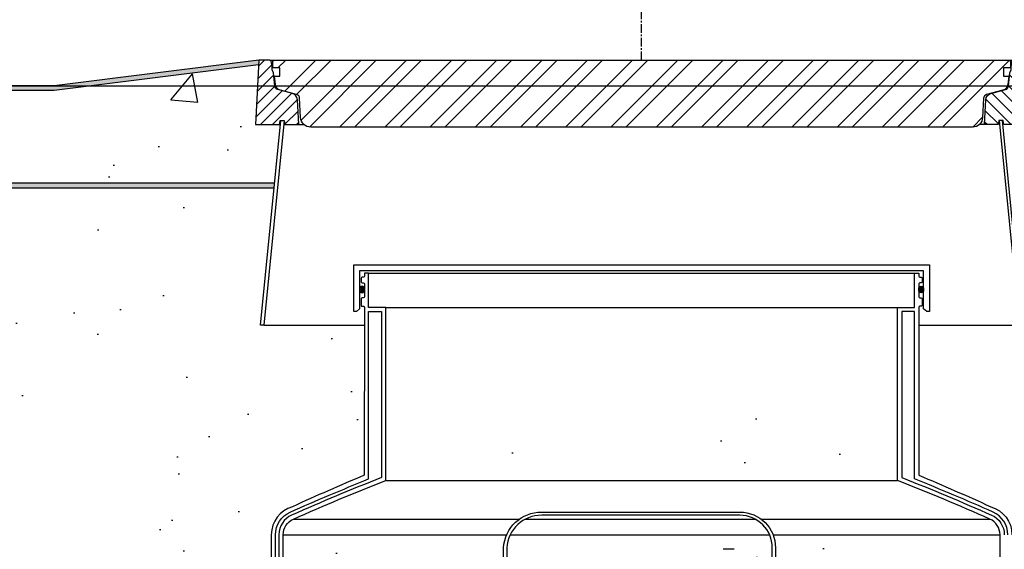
# Model space of a CAD drawing. Extents: x -169 to 6736, y -208 to 3022.
# Tile 113 of 256: x 1534 to 1592, y 393 to 424. Entities that reach past the tile are written whole.
import ezdxf

# ---------------------------------------------------------------- set-up
doc = ezdxf.new("R2010")
doc.units = 0
doc.header["$MEASUREMENT"] = 0
doc.header["$PDSIZE"] = 1
doc.linetypes.add('CENTER1', pattern=[0.6625, 0.5, -0.075, 0.0125, -0.075])
doc.layers.get('DEFPOINTS').update_dxf_attribs({"linetype": 'CONTINUOUS'})
for name, color, linetype in [('CENTERLINE', 3, 'CENTER1'), ('CONCRETE-HATCH', 2, 'CONTINUOUS'), ('DIM', 3, 'CONTINUOUS'), ('FREEZE-LINES', 8, 'CONTINUOUS'), ('FRP-SUMP', 2, 'CONTINUOUS'), ('PEAGRAVEL-HATCH', 3, 'CONTINUOUS'), ('PROBE', 2, 'CONTINUOUS'), ('SUB-PUMP', 4, 'CONTINUOUS'), ('TANK-MANHOLE-40', 2, 'CONTINUOUS'), ('TANK-MANHOLE-COVER-40', 2, 'CONTINUOUS'), ('TANK-MANHOLE-COVER-HATCH-40', 252, 'CONTINUOUS'), ('TANK-MANHOLE-HATCH-40', 7, 'CONTINUOUS'), ('TANK-SLAB', 6, 'CONTINUOUS')]:
    doc.layers.add(name, color=color, linetype=linetype)
doc.styles.add('SIMPLEX', font='simplex')
doc.dimstyles.new('DIM64', dxfattribs={"dimscale": 64, "dimtxt": 0.09375, "dimasz": 0.09375, "dimexe": 0.0625, "dimexo": 0.0625, "dimgap": 0.046875, "dimtad": 1, "dimdec": 4, "dimzin": 3, "dimdsep": 46, "dimlunit": 4, "dimtxsty": 'SIMPLEX', "dimcen": 0, "dimclrd": 256, "dimclre": 256, "dimclrt": 256, "dimadec": 0, "dimazin": 0, "dimtfac": 1, "dimtdec": 4, "dimtmove": 0, "dimatfit": 3, "dimfxl": 1, "dimfrac": 2, "dimtolj": 1, "dimtzin": 0, "dimarcsym": 0})

# ---------------------------------------------------------------- blocks, each defined once
blk = doc.blocks.new('*D17')
at = {"layer": 'DEFPOINTS', "color": 0, "transparency": 16777216}
for p in [(1422.429, 414.289), (2052.154, 410.007), (1422.429, 136.516)]:
    blk.add_point(p, dxfattribs=at)
at = {"layer": 'DIM', "lineweight": -2, "transparency": 16777216}
for p, q in [((1422.429, 410.289), (1422.429, 132.516)), ((2052.154, 406.007), (2052.154, 132.516)), ((2046.154, 136.516), (1428.429, 136.516))]:
    blk.add_line(p, q, dxfattribs=at)
at = {"layer": 'DIM', "transparency": 16777216}
for points in [[(1428.429, 137.516), (1428.429, 135.516), (1422.429, 136.516)], [(2046.154, 137.516), (2046.154, 135.516), (2052.154, 136.516)]]:
    blk.add_solid(points, dxfattribs=at)
at = {"layer": 'DIM', "transparency": 16777216, "insert": (1737.291, 144.087), "char_height": 6, "attachment_point": 5, "style": 'SIMPLEX'}
blk.add_mtext('\\A1;52\'-5 3/4" (F.V. TANK SLAB)', dxfattribs=at)

msp = doc.modelspace()

# ---------------------------------------------------------------- hatches: boundary and pattern name
at = {"layer": 'CONCRETE-HATCH'}
h = msp.add_hatch(dxfattribs=at)
h.set_pattern_fill('AR-CONC', color=256, scale=2.67, style=0)
h.set_pattern_definition([(50, (1378.09, 394.07), (19.1508, -1.6755), [2.0025, -22.0275]), (355, (1378.09, 394.07), (-3.7047, 20.0835), [1.602, -17.622]), (100.451, (1379.686, 393.93), (15.4462, 18.408), [1.7019, -18.7205]), (46.184, (1378.09, 399.41), (28.4953, -4.4194), [3.0038, -33.0412]), (96.636, (1380.465, 399.042), (24.9555, 26.009), [2.553, -28.0807]), (351.184, (1378.09, 399.41), (24.9555, 26.009), [2.403, -26.433]), (21, (1380.76, 398.075), (15.9374, -10.7499), [2.0025, -22.0275]), (326, (1380.76, 398.075), (6.4965, 19.3615), [1.602, -17.622]), (71.451, (1382.088, 397.179), (22.434, 8.6116), [1.7019, -18.7205]), (37.5, (1378.09, 394.07), (0.32467, 8.88827), [0, -17.4084, 0, -17.889, 0, -17.68875]), (7.5, (1378.09, 394.07), (7.02396, 10.5308), [0, -10.1994, 0, -17.0079, 0, -6.74175]), (327.5, (1372.136, 394.07), (14.25306, -0.60222), [0, -6.675, 0, -20.826, 0, -27.6345]), (317.5, (1369.466, 394.07), (15.5711, 2.6728), [0, -8.6775, 0, -13.8306, 0, -19.6245])])
h.paths.add_polyline_path([(1549.51321, 417.96405), (1549.47372, 417.96405), (1549.43207, 417.72783), (1548.0158, 417.72783), (1548.19892, 421.22205), (1536.23139, 419.72611), (1483.63006, 419.72611), (1462.41252, 420.72205), (1462.59565, 417.22783), (1461.11193, 417.22783), (1460.89766, 406.06686), (1459.14455, 406.06986), (1456.39769, 406.06986), (1456.39769, 394.06986), (1465.61939, 394.06986), (1465.61939, 415.39791), (1466.46314, 415.39791), (1466.46314, 414.28861), (1549.14913, 414.28861)])
h = msp.add_hatch(dxfattribs=at)
h.set_pattern_fill('AR-CONC', color=256, scale=2.67, style=0)
h.set_pattern_definition([(50, (1500.239, 414.289), (19.1508, -1.6755), [2.0025, -22.0275]), (355, (1500.239, 414.289), (-3.7047, 20.0835), [1.602, -17.622]), (100.451, (1501.835, 414.149), (15.4462, 18.408), [1.702, -18.7205]), (46.184, (1500.239, 419.629), (28.4953, -4.4194), [3.004, -33.041]), (96.636, (1502.613, 419.26), (24.9555, 26.009), [2.553, -28.081]), (351.184, (1500.24, 419.63), (24.9555, 26.009), [2.403, -26.433]), (21, (1502.909, 418.294), (15.9374, -10.75), [2.0025, -22.0275]), (326, (1502.909, 418.294), (6.4965, 19.3615), [1.602, -17.622]), (71.451, (1504.237, 417.398), (22.434, 8.6116), [1.702, -18.7205]), (37.5, (1500.239, 414.2886), (0.32467, 8.88827), [0, -17.4084, 0, -17.889, 0, -17.68875]), (7.5, (1500.239, 414.289), (7.02396, 10.5308), [0, -10.1994, 0, -17.0079, 0, -6.74175]), (327.5, (1494.2846, 414.2886), (14.25306, -0.6022), [0, -6.675, 0, -20.826, 0, -27.6345]), (317.5, (1491.615, 414.289), (15.5711, 2.6728), [0, -8.6775, 0, -13.8306, 0, -19.6245])])
h.paths.add_polyline_path([(1619.03211, 419.87263), (1619.0056, 419.92254), (1618.96077, 419.94932), (1618.57488, 419.94932), (1618.36695, 420.72611), (1597.07826, 420.72611), (1593.11072, 421.22205), (1593.29384, 417.72783), (1591.87758, 417.72783), (1591.83592, 417.96405), (1591.79643, 417.96405), (1592.16051, 414.28861), (1619.03211, 414.28861)])
at = {"layer": 'FRP-SUMP'}
h = msp.add_hatch(color=256, dxfattribs=at)
edge = h.paths.add_edge_path()
edge.add_ellipse((1554.26848, 408.06987), major_axis=(0, 0.2), ratio=0.72085956, start_angle=-71.0318319, end_angle=77.3217889, ccw=False)
edge.add_line((1554.40482, 408.13488), (1554.40482, 408.00486))
edge.add_ellipse((1554.26848, 408.06987), major_axis=(0, 0.2), ratio=0.72085956, start_angle=102.6782111, end_angle=251.0318319, ccw=False)
edge.add_line((1554.12782, 408.02597), (1554.12782, 408.11376))
h = msp.add_hatch(color=256, dxfattribs=at)
edge = h.paths.add_edge_path()
edge.add_ellipse((1587.04116, 408.06987), major_axis=(0, 0.2), ratio=0.72085956, start_angle=282.6782111, end_angle=431.0318319)
edge.add_line((1586.90482, 408.13488), (1586.90482, 408.00486))
edge.add_ellipse((1587.04116, 408.06987), major_axis=(0, 0.2), ratio=0.72085956, start_angle=108.9681681, end_angle=257.3217889)
edge.add_line((1587.18182, 408.02597), (1587.18182, 408.11376))
at = {"layer": 'PEAGRAVEL-HATCH'}
h = msp.add_hatch(dxfattribs=at)
h.set_pattern_fill('AR-SAND', color=256, scale=7.5, style=0)
h.set_pattern_definition([(37.5, (1386.122, 401.744), (-0.47245, 14.4512), [0, -11.4, 0, -12.75, 0, -12.1875]), (7.5, (1386.122, 401.744), (13.2733, 21.166), [0, -6.15, 0, -10.275, 0, -3.9375]), (327.5, (1376.897, 401.744), (23.3561, 0.0424), [0, -3.75, 0, -13.5, 0, -17.625]), (317.5, (1376.897, 401.744), (22.546, 6.5826), [0, -1.875, 0, -8.85, 0, -10.125])])
h.paths.add_polyline_path([(1478.86939, 413.87829), (1478.86939, 401.7437), (1535.61389, 401.7437), (1535.61389, 413.87829)])
h = msp.add_hatch(dxfattribs=at)
h.set_pattern_fill('AR-SAND', color=256, scale=7.5, style=0)
h.set_pattern_definition([(37.5, (1426.706, 353.116), (-0.47245, 14.4512), [0, -11.4, 0, -12.75, 0, -12.1875]), (7.5, (1426.706, 353.116), (13.2733, 21.166), [0, -6.15, 0, -10.275, 0, -3.9375]), (327.5, (1417.481, 353.116), (23.3561, 0.0424), [0, -3.75, 0, -13.5, 0, -17.625]), (317.5, (1417.48, 353.116), (22.546, 6.5826), [0, -1.875, 0, -8.85, 0, -10.125])])
edge = h.paths.add_edge_path()
edge.add_ellipse((1583.92734, 363.7842), major_axis=(0, -0.595), ratio=0.47920074, start_angle=180, end_angle=360, ccw=False)
edge.add_ellipse((1583.92734, 364.9742), major_axis=(0, -0.595), ratio=0.47920074, start_angle=180, end_angle=360)
edge.add_ellipse((1583.92734, 364.9742), major_axis=(0, -0.595), ratio=0.47920074, start_angle=0, end_angle=180)
edge.add_line((1583.92734, 365.5692), (1586.26369, 365.5692))
edge.add_line((1586.26369, 365.5692), (1586.26369, 369.85879))
edge.add_line((1586.26369, 369.85879), (1583.92734, 369.85879))
edge.add_ellipse((1583.92734, 370.10879), major_axis=(0, -0.25), ratio=0.47920074, start_angle=180, end_angle=360, ccw=False)
edge.add_ellipse((1583.92734, 370.60879), major_axis=(0, 0.25), ratio=0.47920074, start_angle=0, end_angle=180, ccw=False)
edge.add_line((1583.92734, 370.85879), (1586.26369, 370.85879))
edge.add_line((1586.26369, 370.85879), (1586.26369, 401.47312))
edge.add_line((1586.26369, 401.47312), (1511.51543, 414.00736))
edge.add_line((1511.51543, 414.00736), (1511.51543, 381.67021))
edge.add_line((1511.51543, 381.67021), (1501.44997, 382.06986))
edge.add_line((1501.44997, 382.06986), (1501.44997, 354.05357))
edge.add_line((1501.44997, 354.05357), (1586.26369, 353.11627))
edge.add_line((1586.26369, 353.11627), (1586.26369, 363.1892))
edge.add_line((1586.26369, 363.1892), (1583.8723, 363.1892))
h = msp.add_hatch(dxfattribs=at)
h.set_pattern_fill('AR-SAND', color=256, scale=7.5, style=0)
h.set_pattern_definition([(37.5, (1446.09, 401.873), (-0.4725, 14.4512), [0, -11.4, 0, -12.75, 0, -12.1875]), (7.5, (1446.09, 401.873), (13.2733, 21.166), [0, -6.15, 0, -10.275, 0, -3.9375]), (327.5, (1436.865, 401.873), (23.356, 0.0424), [0, -3.75, 0, -13.5, 0, -17.625]), (317.5, (1436.865, 401.873), (22.546, 6.5826), [0, -1.875, 0, -8.85, 0, -10.125])])
h.paths.add_polyline_path([(1549.12127, 414.00736), (1537.64769, 414.00736), (1537.64769, 401.87276), (1554.403, 401.87276), (1554.40445, 405.97611), (1548.5142, 405.97611), (1548.32571, 405.97611)])
h = msp.add_hatch(dxfattribs=at)
h.set_pattern_fill('AR-SAND', color=256, scale=7.5, style=0)
h.set_pattern_definition([(37.5, (1495.347, 401.873), (-0.4725, 14.4512), [0, -11.4, 0, -12.75, 0, -12.1875]), (7.5, (1495.347, 401.873), (13.2733, 21.166), [0, -6.15, 0, -10.275, 0, -3.9375]), (327.5, (1486.122, 401.873), (23.3561, 0.0424), [0, -3.75, 0, -13.5, 0, -17.625]), (317.5, (1486.122, 401.873), (22.546, 6.5826), [0, -1.875, 0, -8.85, 0, -10.125])])
h.paths.add_polyline_path([(1620.78135, 405.01287), (1620.50355, 405.01287), (1620.50355, 405.90179), (1620.42923, 405.97611), (1592.98393, 405.97611), (1592.79545, 405.97611), (1586.90519, 405.97611), (1586.90664, 401.87276), (1620.78135, 401.87276)])
h = msp.add_hatch(dxfattribs=at)
h.set_pattern_fill('AR-SAND', color=256, scale=7.5, style=0)
h.set_pattern_definition([(37.5, (1446.09, 381.764), (-0.4725, 14.4512), [0, -11.4, 0, -12.75, 0, -12.1875]), (7.5, (1446.09, 381.764), (13.2733, 21.166), [0, -6.15, 0, -10.275, 0, -3.9375]), (327.5, (1436.865, 381.764), (23.356, 0.0424), [0, -3.75, 0, -13.5, 0, -17.625]), (317.5, (1436.865, 381.764), (22.546, 6.5826), [0, -1.875, 0, -8.85, 0, -10.125])])
h.paths.add_polyline_path([(1554.40135, 397.18922), (1554.403, 401.87276), (1537.64769, 401.87276), (1537.64769, 381.7636), (1548.9477, 381.7636), (1548.9477, 393.70905, -0.33671624), (1550.19159, 395.34672, -0.00822165)])
h = msp.add_hatch(dxfattribs=at)
h.set_pattern_fill('AR-SAND', color=256, scale=7.5, style=0)
h.set_pattern_definition([(37.5, (1495.349, 381.764), (-0.4725, 14.4512), [0, -11.4, 0, -12.75, 0, -12.1875]), (7.5, (1495.349, 381.764), (13.2733, 21.166), [0, -6.15, 0, -10.275, 0, -3.9375]), (327.5, (1486.124, 381.764), (23.3561, 0.0424), [0, -3.75, 0, -13.5, 0, -17.625]), (317.5, (1486.124, 381.764), (22.546, 6.5826), [0, -1.875, 0, -8.85, 0, -10.125])])
h.paths.add_polyline_path([(1620.78135, 401.87276), (1586.90664, 401.87276), (1586.90829, 397.18922, -0.00822165), (1591.11805, 395.34672, -0.33671624), (1592.36194, 393.70905), (1592.36194, 381.7636), (1620.78135, 381.7636)])
at = {"layer": 'TANK-MANHOLE-COVER-HATCH-40'}
h = msp.add_hatch(dxfattribs=at)
h.set_pattern_fill('ANSI32', color=256, scale=5, style=0)
h.set_pattern_definition([(45, (1457.483, 417.5802), (-1.325825, 1.325825), []), (45, (1458.3668, 417.5802), (-1.325825, 1.325825), [])])
edge = h.paths.add_edge_path()
edge.add_line((1590.05009, 417.58019), (1551.25955, 417.58019))
edge.add_arc((1551.25955, 418.17074), 0.59055, 182.9998438, 270, ccw=False)
edge.add_line((1550.66981, 418.13984), (1550.61063, 419.26904))
edge.add_arc((1550.37474, 419.25668), 0.23622, 2.9998438, 75)
edge.add_line((1550.43588, 419.48485), (1549.48326, 419.7401))
edge.add_arc((1549.58516, 420.12039), 0.3937, 186.3110293, 255, ccw=False)
edge.add_line((1549.19384, 420.07711), (1549.13907, 420.57232))
edge.add_line((1549.13907, 420.57232), (1549.45403, 420.57232))
edge.add_line((1549.45403, 420.57232), (1549.45403, 421.04476))
edge.add_line((1549.45403, 421.04476), (1549.04065, 421.04476))
edge.add_line((1549.04065, 421.04476), (1549.04065, 421.41877))
edge.add_line((1549.04065, 421.41877), (1549.09179, 421.50736))
edge.add_line((1549.09179, 421.50736), (1592.21785, 421.50736))
edge.add_line((1592.21785, 421.50736), (1592.26899, 421.41877))
edge.add_line((1592.26899, 421.41877), (1592.26899, 421.04476))
edge.add_line((1592.26899, 421.04476), (1591.85561, 421.04476))
edge.add_line((1591.85561, 421.04476), (1591.85561, 420.57232))
edge.add_line((1591.85561, 420.57232), (1592.17057, 420.57232))
edge.add_line((1592.17057, 420.57232), (1592.1158, 420.07711))
edge.add_arc((1591.72449, 420.12039), 0.3937, 285, 353.6889707, ccw=False)
edge.add_line((1591.82638, 419.7401), (1590.87377, 419.48485))
edge.add_arc((1590.9349, 419.25668), 0.23622, 105, 177.0001562)
edge.add_line((1590.69901, 419.26904), (1590.63983, 418.13984))
edge.add_arc((1590.05009, 418.17074), 0.59055, 270, 357.0001562, ccw=False)
at = {"layer": 'TANK-MANHOLE-HATCH-40', "linetype": 'Continuous'}
h = msp.add_hatch(dxfattribs=at)
h.set_pattern_fill('LINE', color=256, scale=4, angle=45, style=0)
h.set_pattern_definition([(45, (-45.78185, -564.00736), (-0.35355339, 0.35355339), [])])
h.paths.add_polyline_path([(1548.21388, 421.50736), (1548.86926, 421.50736, -0.36397023), (1548.9468, 421.44229), (1549.00128, 421.13334), (1549.00128, 420.91539), (1549.08002, 420.77901), (1549.14961, 419.98356, 0.31529879), (1549.32379, 419.77598), (1550.18992, 419.5439, -0.3249197), (1550.48119, 419.18422), (1550.55751, 417.72783), (1549.75159, 417.72783), (1549.70994, 417.96405), (1549.49759, 417.96405), (1549.47372, 417.96405), (1549.43207, 417.72783), (1548.0158, 417.72783)])
h = msp.add_hatch(dxfattribs=at)
h.set_pattern_fill('LINE', color=256, scale=4, angle=135, style=0)
h.set_pattern_definition([(135, (-45.78185, -564.00736), (-0.35355339, -0.35355339), [])])
h.paths.add_polyline_path([(1593.09577, 421.50736), (1592.44038, 421.50736, 0.36397023), (1592.36284, 421.44229), (1592.30836, 421.13334), (1592.30836, 420.91539), (1592.22962, 420.77901), (1592.16003, 419.98356, -0.31529879), (1591.98585, 419.77598), (1591.11972, 419.5439, 0.3249197), (1590.82846, 419.18422), (1590.75213, 417.72783), (1591.55805, 417.72783), (1591.5997, 417.96405), (1591.81206, 417.96405), (1591.83592, 417.96405), (1591.87758, 417.72783), (1593.29384, 417.72783)])
at = {"layer": 'TANK-SLAB'}
h = msp.add_hatch(color=256, dxfattribs=at)
h.paths.add_polyline_path([(1491.58322, 420.00736), (1491.58322, 419.72611), (1536.23139, 419.72611), (1548.19892, 421.22205), (1548.21388, 421.50736), (1536.21388, 420.00736)])
h.paths.add_polyline_path([(1491.40585, 419.72611), (1491.40585, 420.00736), (1470.39757, 420.00736), (1462.39757, 421.00736), (1462.41252, 420.72205), (1470.38006, 419.72611)])
h = msp.add_hatch(color=256, dxfattribs=at)
h.paths.add_polyline_path([(1491.40585, 414.00736), (1491.40585, 414.28861), (1466.46314, 414.28861), (1466.46314, 414.00736)])
h.paths.add_polyline_path([(1491.58322, 414.28861), (1491.58322, 414.00736), (1549.12127, 414.00736), (1549.14913, 414.28861)])

# ---------------------------------------------------------------- linework, layer by layer
at = {"layer": 'CENTERLINE'}
msp.add_line((1570.65482, 421.50736), (1570.65482, 465.14738), dxfattribs=at)
at = {"layer": 'FREEZE-LINES', "linetype": 'Continuous'}
msp.add_line((1130.21218, 420.00736), (1904.5822, 420.00736), dxfattribs=at)
at = {"layer": 'FRP-SUMP', "color": 7, "linetype": 'Continuous'}
for p, q in [((1554.65482, 409.02425), (1586.65482, 409.02425)), ((1555.65482, 407.02425), (1585.65482, 407.02425)), ((1555.65482, 396.88374), (1585.65482, 396.88374)), ((1550.2427, 394.62337), (1563.48995, 394.62337)), ((1563.85009, 394.62337), (1577.30293, 394.62337)), ((1577.65329, 394.62337), (1591.06694, 394.62337)), ((1549.6477, 393.70905), (1562.74538, 393.70905)), ((1562.95189, 393.70905), (1578.15219, 393.70905)), ((1578.35533, 393.70905), (1591.66194, 393.70905))]:
    msp.add_line(p, q, dxfattribs=at)
at = {"layer": 'FRP-SUMP'}
msp.add_lwpolyline([(1553.77769, 406.78306), (1553.77769, 409.50754), (1587.53195, 409.50754), (1587.53195, 406.78306), (1587.37333, 406.78306), (1587.18182, 406.94375), (1587.18182, 409.15741), (1554.12782, 409.15741), (1554.12782, 406.94375), (1553.93631, 406.78306), (1553.77769, 406.78306)], dxfattribs=at)
for points in [[(1549.6477, 380.0136), (1549.6477, 393.70905, -0.29672907), (1550.2427, 394.62337, -0.01067744), (1555.65482, 396.88374), (1555.65482, 407.02425), (1554.65482, 407.02425), (1554.65482, 409.02425), (1554.40482, 409.02425), (1554.40482, 408.84738, -0.41421356), (1554.34482, 408.78738), (1554.27482, 408.78738, 0.41421356), (1554.21482, 408.72738), (1554.21482, 408.52175, 0.41421356), (1554.27732, 408.45925), (1554.33982, 408.45925, -0.38676832), (1554.40482, 408.39675), (1554.40482, 407.64675, -0.38676832), (1554.33982, 407.58425), (1554.27732, 407.58425, 0.41421356), (1554.21482, 407.52175), (1554.21482, 407.14675, 0.41421356), (1554.27732, 407.08425), (1554.34482, 407.08425, -0.41421356), (1554.40482, 407.02425), (1554.40135, 397.18922, 0.00822165), (1550.19159, 395.34672, 0.33671624), (1548.9477, 393.70905), (1548.9477, 380.0136)], [(1591.66194, 380.0136), (1591.66194, 393.70905, 0.29672907), (1591.06694, 394.62337, 0.01067744), (1585.65482, 396.88374), (1585.65482, 407.02425), (1586.65482, 407.02425), (1586.65482, 409.02425), (1586.90482, 409.02425), (1586.90482, 408.84738, 0.41421356), (1586.96482, 408.78738), (1587.03482, 408.78738, -0.41421356), (1587.09482, 408.72738), (1587.09482, 408.52175, -0.41421356), (1587.03232, 408.45925), (1586.96982, 408.45925, 0.38676832), (1586.90482, 408.39675), (1586.90482, 407.64675, 0.38676832), (1586.96982, 407.58425), (1587.03232, 407.58425, -0.41421356), (1587.09482, 407.52175), (1587.09482, 407.14675, -0.41421356), (1587.03232, 407.08425), (1586.96482, 407.08425, 0.41421356), (1586.90482, 407.02425), (1586.90829, 397.18922, -0.00822165), (1591.11805, 395.34672, -0.33671624), (1592.36194, 393.70905)], [(1549.1977, 380.0136), (1549.1977, 393.70905, -0.29672907), (1550.06045, 395.03481, -0.0090466), (1554.65482, 396.97127), (1554.65482, 406.77425), (1555.40482, 406.77425), (1555.40482, 397.05403, 0.01036772), (1550.14145, 394.85195, 0.29672907), (1549.3977, 393.70905), (1549.3977, 380.0136)], [(1592.11194, 393.70905, 0.29672907), (1591.2492, 395.03481, 0.0090466), (1586.65482, 396.97127), (1586.65482, 406.77425), (1585.90482, 406.77425), (1585.90482, 397.05403, -0.01036772), (1591.1682, 394.85195, -0.29672907), (1591.91194, 393.70905)]]:
    msp.add_lwpolyline(points, format="xyb", dxfattribs=at)
at = {"layer": 'FRP-SUMP', "extrusion": (0, 0, -1)}
msp.add_ellipse((1554.26848, 408.06987), major_axis=(0, 0.2), ratio=0.72085956, dxfattribs=at)
at = {"layer": 'FRP-SUMP'}
msp.add_ellipse((1587.04116, 408.06987), major_axis=(0, 0.2), ratio=0.72085956, dxfattribs=at)
at = {"layer": 'PROBE'}
msp.add_lwpolyline([(1562.56107, 388.82794), (1562.56107, 392.94035, -0.40047434), (1564.79618, 395.0341), (1576.4078, 395.0341, -0.41421356), (1578.50155, 392.94035), (1578.50155, 391.59846), (1578.31405, 391.59846), (1578.31405, 392.94035, 0.41421356), (1576.4078, 394.8466), (1564.79618, 394.8466, 0.39914995), (1562.74857, 392.94035), (1562.74857, 388.82794)], format="xyb", close=True, dxfattribs=at)
at = {"layer": 'SUB-PUMP', "color": 2, "linetype": 'Continuous'}
msp.add_line((1576.07388, 392.85365), (1575.42436, 392.85365), dxfattribs=at)
at = {"layer": 'TANK-MANHOLE-40', "color": 7}
for p, q in [((1548.86926, 421.50736), (1592.44038, 421.50736)), ((1550.55751, 417.72783), (1550.86894, 417.72783)), ((1590.75213, 417.72783), (1590.4407, 417.72783))]:
    msp.add_line(p, q, dxfattribs=at)
at = {"layer": 'TANK-MANHOLE-40', "color": 7, "linetype": 'Continuous'}
for p, q in [((1548.5142, 405.97611), (1554.40445, 405.97611)), ((1586.90519, 405.97611), (1592.79545, 405.97611))]:
    msp.add_line(p, q, dxfattribs=at)
at = {"layer": 'TANK-MANHOLE-40', "linetype": 'Continuous'}
for points in [[(1549.70994, 417.96405), (1549.75159, 417.72783), (1550.55751, 417.72783), (1550.48119, 419.18422, 0.3249197), (1550.18992, 419.5439), (1549.32379, 419.77598, -0.31529879), (1549.14961, 419.98356), (1549.08002, 420.77901), (1549.00128, 420.91539), (1549.00128, 421.13334), (1548.9468, 421.44229, 0.36397023), (1548.86926, 421.50736), (1548.21388, 421.50736), (1548.0158, 417.72783), (1549.43207, 417.72783), (1549.47372, 417.96405)], [(1591.5997, 417.96405), (1591.55805, 417.72783), (1590.75213, 417.72783), (1590.82846, 419.18422, -0.3249197), (1591.11972, 419.5439), (1591.98585, 419.77598, 0.31529879), (1592.16003, 419.98356), (1592.22962, 420.77901), (1592.30836, 420.91539), (1592.30836, 421.13334), (1592.36284, 421.44229, -0.36397023), (1592.44038, 421.50736), (1593.09577, 421.50736), (1593.29384, 417.72783), (1591.87758, 417.72783), (1591.83592, 417.96405)]]:
    msp.add_lwpolyline(points, format="xyb", close=True, dxfattribs=at)
for points in [[(1549.7017, 417.96405), (1548.5142, 405.97611), (1548.32571, 405.97611), (1549.51321, 417.96405)], [(1591.60795, 417.96405), (1592.79545, 405.97611), (1592.98393, 405.97611), (1591.79643, 417.96405)]]:
    msp.add_lwpolyline(points, close=True, dxfattribs=at)
at = {"layer": 'TANK-MANHOLE-COVER-40', "linetype": 'Continuous'}
msp.add_lwpolyline([(1590.05009, 417.58019), (1551.25955, 417.58019, -0.39896034), (1550.66981, 418.13984), (1550.61063, 419.26904, 0.32492045), (1550.43588, 419.48485), (1549.48326, 419.7401, -0.30902091), (1549.19384, 420.07711), (1549.13907, 420.57232), (1549.45403, 420.57232), (1549.45403, 421.04476), (1549.04065, 421.04476), (1549.04065, 421.41877), (1549.09179, 421.50736), (1592.21785, 421.50736), (1592.26899, 421.41877), (1592.26899, 421.04476), (1591.85561, 421.04476), (1591.85561, 420.57232), (1592.17057, 420.57232), (1592.1158, 420.07711, -0.30902091), (1591.82638, 419.7401), (1590.87377, 419.48485, 0.32492045), (1590.69901, 419.26904), (1590.63983, 418.13984, -0.39896034)], format="xyb", close=True, dxfattribs=at)
at = {"layer": 'TANK-SLAB'}
for p, q in [((1549.14913, 414.28861), (1491.40585, 414.28861)), ((1549.12127, 414.00736), (1491.40585, 414.00736))]:
    msp.add_line(p, q, dxfattribs=at)
for points in [[(1548.21388, 421.50736), (1536.21388, 420.00736), (1491.40585, 420.00736)], [(1548.19892, 421.22205), (1536.23139, 419.72611), (1491.40585, 419.72611)]]:
    msp.add_lwpolyline(points, dxfattribs=at)

# ---------------------------------------------------------------- dimensions: what is measured, and where the dimension line sits
at = {"layer": 'DIM'}
dim = msp.add_linear_dim(base=(1422.42894, 136.51592), p1=(2052.15406, 410.00736), p2=(1422.42894, 414.28861), angle=180, text='<> (F.V. TANK SLAB)', dimstyle='DIM64', dxfattribs=at)
dim.commit()
dim.dimension.update_dxf_attribs({"geometry": '*D17', "text_midpoint": (1737.2915, 144.08735)})

doc.saveas('drawing.dxf')
